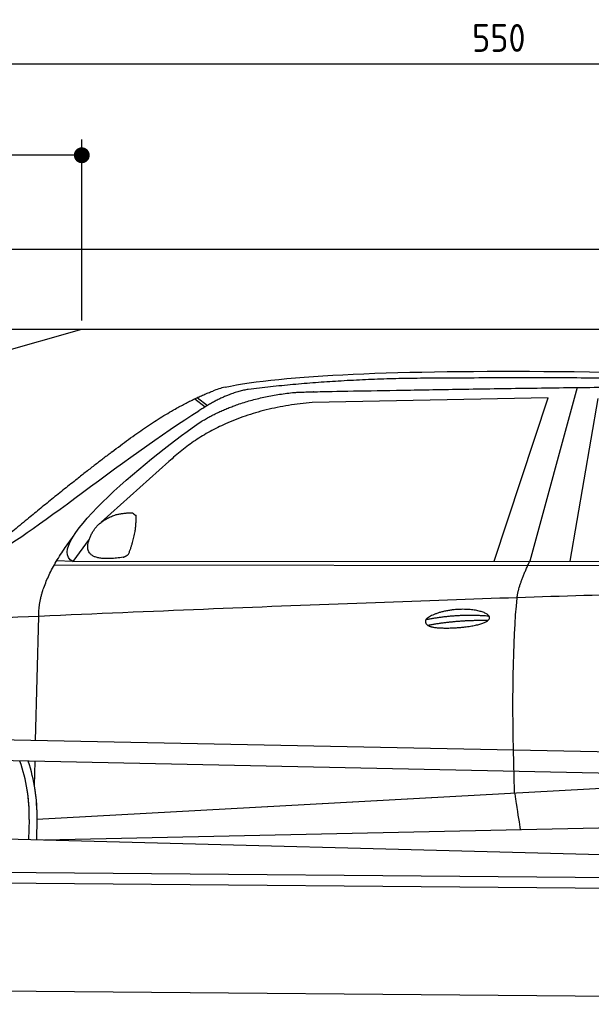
# Model space of a CAD drawing. Header units: millimetres. Extents: x -411 to 6777, y 0 to 6978.
# Tile 4 of 6: x 1744 to 3183, y 4502 to 6978. Entities that reach past the tile are written whole.
import ezdxf

# ---------------------------------------------------------------- set-up
doc = ezdxf.new("R2010")
doc.units = ezdxf.units.MM
doc.layers.add('4', color=3, linetype='Continuous')
for name, color, linetype, lineweight in [('car', 10, 'Continuous', 25), ('Freiraum', 7, 'Continuous', 25), ('Gebäude', 7, 'Continuous', 25), ('Plattform', 7, 'Continuous', 25)]:
    doc.layers.add(name, color=color, linetype=linetype, lineweight=lineweight)
doc.styles.get("Standard").update_dxf_attribs({"font": 'ISOCP.SHX'})
doc.dimstyles.new('GEN-ISO', dxfattribs={"dimscale": 20, "dimtxt": 3.5, "dimasz": 2, "dimexe": 2, "dimexo": 1, "dimgap": 1.5, "dimtad": 1, "dimdec": 1, "dimlfac": 0.1, "dimdsep": 46, "dimtxsty": 'STANDARD', "dimblk": 'PUNKT', "dimcen": 2, "dimclrd": 256, "dimclre": 256, "dimclrt": 2, "dimadec": 0, "dimazin": 0, "dimtp": 0.1, "dimtm": 0.1, "dimtfac": 0.71, "dimtdec": 1, "dimtmove": 2, "dimatfit": 3, "dimldrblk": 'PUNKT', "dimfxl": 2, "dimtolj": 1, "dimarcsym": 0})

# ---------------------------------------------------------------- blocks, each defined once
blk = doc.blocks.new('PUNKT')
at = {"layer": '4', "color": 0, "linetype": 'ByBlock'}
blk.add_line((-0.5, 0), (-1, 0), dxfattribs=at)
at = {"layer": '4', "color": 0, "linetype": 'ByBlock', "const_width": 0.5}
blk.add_lwpolyline([(-0.25, 0, 1), (0.25, 0, 1)], format="xyb", close=True, dxfattribs=at)
blk = doc.blocks.new('*D71')
at = {"layer": '4', "lineweight": -2, "transparency": 16777216}
for p, q in [((200, 6222.6), (200, 6907.5)), ((5700, 6372.6), (5700, 6907.5)), ((240, 6867.5), (5660, 6867.5))]:
    blk.add_line(p, q, dxfattribs=at)
at = {"layer": 'Defpoints', "color": 0, "transparency": 16777216}
for p in [(5700, 6867.5), (5700, 6352.6), (200, 6202.6)]:
    blk.add_point(p, dxfattribs=at)
at = {"layer": '4', "lineweight": -2, "transparency": 16777216, "xscale": 40, "yscale": 40, "zscale": 40, "rotation": 180}
blk.add_blockref('PUNKT', (200, 6867.5), dxfattribs=at)
at = {"layer": '4', "lineweight": -2, "transparency": 16777216, "xscale": 40, "yscale": 40, "zscale": 40}
blk.add_blockref('PUNKT', (5700, 6867.5), dxfattribs=at)
at = {"layer": '4', "color": 2, "transparency": 16777216, "insert": (2950, 6932.5), "char_height": 70, "attachment_point": 5}
blk.add_mtext('550', dxfattribs=at)
blk = doc.blocks.new('Car')
at = {"layer": 'car'}
for p, q in [((3091.8, 6081.7), (2976.5, 5643.8)), ((2129.6, 6044.8), (2155.8, 6024.5)), ((2135.4, 6047.5), (2161, 6027.7)), ((3018.6, 6055.4), (2425, 6038)), ((2886.4, 5642.9), (3018.6, 6055.4)), ((3078.1, 5644.8), (3145.2, 6054.6)), ((2065.5, 5886.1), (1896.1, 5732.1)), ((1866.8, 5688.7), (1826.2, 5632.7)), ((1826.2, 5632.7), (4478, 5658.3)), ((1779.3, 5623.3), (4422.6, 5644.3)), ((1826.2, 5632.7), (1785, 5633.4)), ((1736.2, 5181.2), (1741.5, 5493.7)), ((1734.3, 5068.1), (1735.3, 5128.8)), ((1741.6, 4983.6), (3610.6, 5102.8)), ((1741.6, 4983.6), (2765.1, 5048.9)), ((1722, 4982.7), (1721.1, 4932.3)), ((1741.6, 4983.6), (1740.9, 4932)), ((1761.4, 4931.7), (3646.8, 4990.3)), ((1662.9, 4933.3), (3711.9, 4898.7))]:
    blk.add_line(p, q, dxfattribs=at)
for centre, radius, start, end in [((2244, 5904.4), 174.5, 102.8736, 113.54), ((1317.5, 4989.6), 404.6, 359.0314, 20.1942), ((1317.5, 4989.6), 424.2, 359.1908, 19.1882), ((1317.5, 4989.6), 404.6, 359.0315, 10.2025), ((1317.5, 4989.6), 424.2, 359.1908, 9.6942)]:
    blk.add_arc(centre, radius, start, end, dxfattribs=at)
for points, degree in [([(2205.1, 6074.5), (2492.1, 6138.8), (3377.2, 6133.6), (4549.7, 6081.1)], 3), ([(2735.6, 6101.8), (2492.7, 6099.5), (2263.6, 6069.5)], 2), ([(3699.8, 6096), (3351.4, 6112.2), (2735.6, 6101.8)], 2), ([(2263.6, 6069.5), (2207.4, 6060), (2139.5, 6014.1)], 2), ([(1922.3, 5909.1), (2062.4, 6020.6), (2174.3, 6064.4)], 2), ([(2146.1, 5987.4), (2239.3, 6046), (2374.8, 6062.4)], 2), ([(2425, 6038), (2201, 6016.6), (2065.5, 5886.1)], 2), ([(1626.4, 5655.3), (1662.1, 5651.9), (1962, 5903.5), (2139.5, 6014.1)], 3), ([(1826.2, 5632.7), (1742.9, 5672), (2034.6, 5911), (2146.1, 5987.4)], 3), ([(1922.3, 5909.1), (1841.8, 5847.8), (1740.2, 5763.5), (1611.8, 5657.1), (1617.8, 5655.2)], 4), ([(1874.9, 5706.4), (1891.2, 5736.9), (1933.8, 5751.3)], 2), ([(1933.8, 5751.3), (1962.4, 5757.3), (1975.3, 5756.2)], 2), ([(1965.9, 5652.1), (1986.9, 5705.3), (1983.9, 5750.1)], 2), ([(1975.3, 5756.2), (1981.4, 5750.2), (1983.9, 5750.1)], 2), ([(1952.5, 5644.3), (1830.5, 5624.4), (1874.9, 5706.4)], 2), ([(1741.5, 5493.7), (1738.4, 5577.2), (1826.2, 5695.3)], 2), ([(1952.5, 5644.3), (1958.5, 5646.1), (1965.9, 5652.1)], 2), ([(2945.3, 5551.6), (2948.2, 5582.6), (2976.5, 5643.8)], 2), ([(4697.3, 5588.6), (3820.7, 5609), (1388.7, 5474.6)], 2), ([(2715.7, 5494.2), (2791.2, 5511.1), (2874.7, 5505.3)], 2), ([(2720.8, 5480.4), (2794.8, 5495), (2872.7, 5494.2)], 2)]:
    blk.add_open_spline(points, degree=degree, dxfattribs=at)
for points, degree, knots in [([(2374.8, 6062.4), (2401.3, 6064.7), (2540.7, 6067.8), (3561.9, 6097.3), (4182.2, 6096.5), (4639.2, 5928.1), (4617.1, 5754.3)], 4, [0.0821318, 0.0821318, 0.0821318, 0.0821318, 0.0821318, 0.258851, 0.508851, 1, 1, 1, 1, 1]), ([(2943.6, 5060.3), (2943, 5073.8), (2942.5, 5087.2), (2942, 5100.4), (2934.6, 5290.2), (2935.8, 5440.6), (2945.3, 5551.6)], 3, [0, 0, 0, 0, 0.064923, 0.064923, 0.064923, 1, 1, 1, 1]), ([(2715.7, 5494.2), (2720, 5499.3), (2741, 5515.7), (2823.6, 5535.8), (2939, 5499.6), (2830.3, 5471.1), (2745.5, 5471.7), (2711.2, 5475.2), (2715.7, 5494.2)], 5, [0, 0, 0, 0, 0, 0, 0.300106, 0.500106, 0.700106, 1, 1, 1, 1, 1, 1]), ([(2943.6, 5060.3), (2944.3, 5055.6), (2945.1, 5051.1), (2945.7, 5046.8), (2946.4, 5042.8), (2947, 5038.9), (2947.6, 5035.1), (2952.4, 5005), (2956.1, 4982.9), (2958.8, 4968.9)], 3, [-0.000011, -0.000011, -0.000011, -0.000011, 0.107576, 0.107576, 0.107576, 0.206414, 0.206414, 0.206414, 1, 1, 1, 1])]:
    blk.add_open_spline(points, degree=degree, knots=knots, dxfattribs=at)
blk = doc.blocks.new('_Dot')
at = {"color": 0, "linetype": 'ByBlock', "lineweight": -2}
blk.add_line((-0.5, 0), (-1, 0), dxfattribs=at)
at = {"color": 0, "linetype": 'ByBlock', "const_width": 0.5}
blk.add_lwpolyline([(-0.25, 0, 1), (0.25, 0, 1)], format="xyb", close=True, dxfattribs=at)
blk = doc.blocks.new('*D77')
at = {"layer": '4', "lineweight": -2, "transparency": 16777216}
for p, q in [((200, 6172.6), (200, 6677.4)), ((1900, 6221.7), (1900, 6677.4)), ((1860, 6637.4), (240, 6637.4))]:
    blk.add_line(p, q, dxfattribs=at)
at = {"layer": 'Defpoints', "color": 0, "transparency": 16777216}
for p in [(200, 6637.4), (1900, 6201.7), (200, 6152.6)]:
    blk.add_point(p, dxfattribs=at)
at = {"layer": '4', "lineweight": -2, "transparency": 16777216, "xscale": 40, "yscale": 40, "zscale": 40, "rotation": 180}
blk.add_blockref('_Dot', (200, 6637.4), dxfattribs=at)
at = {"layer": '4', "lineweight": -2, "transparency": 16777216, "xscale": 40, "yscale": 40, "zscale": 40}
blk.add_blockref('_Dot', (1900, 6637.4), dxfattribs=at)
at = {"layer": '4', "color": 2, "transparency": 16777216, "insert": (1050, 6702.4), "char_height": 70, "attachment_point": 5}
blk.add_mtext('170', dxfattribs=at)
blk = doc.blocks.new('Plattform OG 6200 550')
at = {"layer": 'Plattform'}
for p, q in [((5482.3, 5091.3), (348.5, 5193.7)), ((5481.2, 5035.3), (347.5, 5142.7)), ((440.2, 4845.3), (5395, 4802)), ((446, 4818.2), (5394.8, 4775)), ((5437.5, 4501.7), (372.6, 4545.9))]:
    blk.add_line(p, q, dxfattribs=at)
blk = doc.blocks.new('Gebäude_385_GT215')
at = {"layer": 'Freiraum'}
blk.add_line((500, 5800), (1900, 6200), dxfattribs=at)
at = {"layer": 'Gebäude'}
for p, q in [((5900, 6400.6), (0, 6400.6)), ((200, 6200), (5700, 6200))]:
    blk.add_line(p, q, dxfattribs=at)

msp = doc.modelspace()

# ---------------------------------------------------------------- block references
at = {"layer": 'car', "rotation": 359.4752422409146}
msp.add_blockref('Car', (0, 0), dxfattribs=at)
at = {"layer": 'Gebäude'}
msp.add_blockref('Gebäude_385_GT215', (0, 0), dxfattribs=at)
at = {"layer": 'Plattform'}
msp.add_blockref('Plattform OG 6200 550', (0, 0), dxfattribs=at)

# ---------------------------------------------------------------- dimensions: what is measured, and where the dimension line sits
at = {"layer": '4'}
for base, p1, p2, override, picture, middle in [((5700, 6867.48), (200, 6202.56), (5700, 6352.56), {"dimtdec": 3, "dimtolj": 0}, '*D71', (2950, 6932.48)), ((200, 6637.39), (1900, 6201.68), (200, 6152.56), {"dimblk1": 'Dot', "dimblk2": 'Dot', "dimsah": 1, "dimtdec": 3, "dimtolj": 0}, '*D77', (1050, 6702.39))]:
    dim = msp.add_linear_dim(base=base, p1=p1, p2=p2, dimstyle='GEN-ISO', override=override, dxfattribs=at)
    dim.commit()
    dim.dimension.update_dxf_attribs({"geometry": picture, "text_midpoint": middle})

doc.saveas('drawing.dxf')
